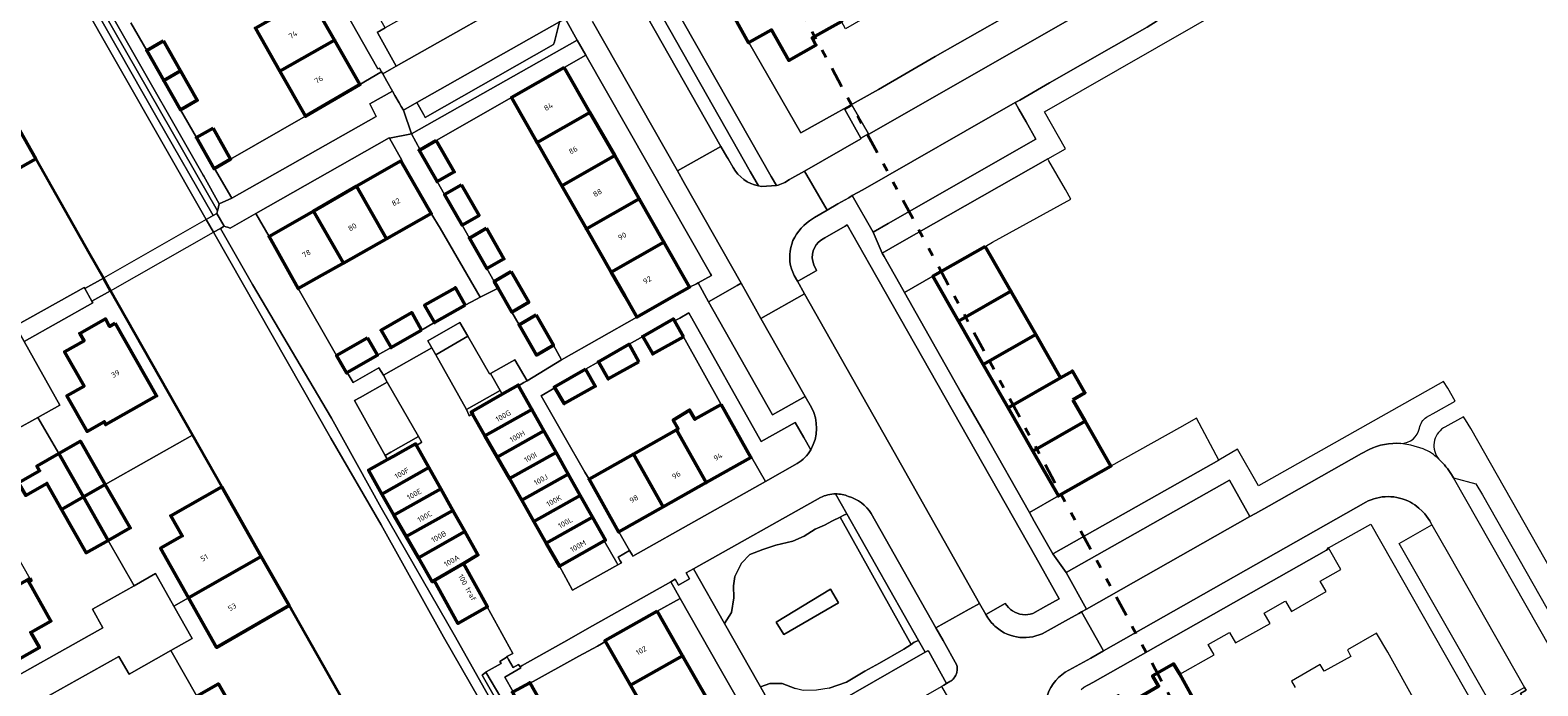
# Model space of a CAD drawing. Header units: metres. Extents: x 113441 to 115918, y 474822 to 477887.
# Tile 128 of 145: x 114702 to 114883, y 476786 to 476865. Entities that reach past the tile are written whole.
import ezdxf
from ezdxf.enums import TextEntityAlignment as Align

# ---------------------------------------------------------------- set-up
doc = ezdxf.new("R2010")
doc.units = ezdxf.units.M
doc.linetypes.add('AL-TEKENBLADGRENS', pattern=[11.5, 2.5, -1.5, 1, -1.5, 1, -1.5, 2.5])
for name, color, linetype, lineweight in [('B-WE-GK-BESCHOEIING-G', 252, 'GK-BESCHOEIING', 35), ('B-WE-GR-BEPLANTING_CULTUUR_BOSPLANTSOEN-GV', 252, 'Continuous', 18), ('B-WE-GR-BEPLANTING_CULTUUR_HEESTERS-GV', 252, 'Continuous', 18), ('B-WE-GR-GROENVOORZIENING-GV', 252, 'Continuous', 18), ('B-WE-KW-KUNSTWERK_DEK-GV', 252, 'Continuous', 18), ('B-WE-KW-KUNSTWERK_LANDHOOFD-GV', 252, 'Continuous', 18), ('B-WE-OG-BEBOUWING-GV', 7, 'Continuous', 50), ('B-WE-OG-BEBOUWING-T18', 7, 'Continuous', 50), ('B-WE-OG-TERREIN_ERF-GV', 252, 'Continuous', 18), ('B-WE-OG-WATER-GV', 252, 'Continuous', 18), ('B-WE-OG-WATER_SLOOT-GV', 252, 'Continuous', 18), ('B-WE-VH-VERHARDING_OPEN-GV', 252, 'Continuous', 18), ('X-XX-AL-TEKENBLADGRENS-G', 252, 'AL-TEKENBLADGRENS', 35)]:
    doc.layers.add(name, color=color, linetype=linetype, lineweight=lineweight)
doc.styles.add('NLCS-ISO-ANNOTATIEF-T18', font='NLCS-ISO.ttf', dxfattribs={"height": 1.8})
doc.linetypes.add('GK-BESCHOEIING', pattern='A,30,-5,[1,NLCS.SHX,S=1,R=0,X=0,Y=0],-5', length=40)

msp = doc.modelspace()

# ---------------------------------------------------------------- linework, layer by layer
at = {"layer": 'B-WE-GK-BESCHOEIING-G', "ltscale": 0.5, "flags": 128}
for points in [[(114708.981, 476838.107), (114702.527, 476849.504)], [(114710.636, 476835.185), (114708.981, 476838.107)], [(114711.494, 476833.67), (114710.636, 476835.185)], [(114724.827, 476810.126), (114721.311, 476816.335), (114711.494, 476833.67)], [(114742.086, 476779.666), (114732.896, 476795.898)]]:
    msp.add_lwpolyline(points, dxfattribs=at)
at = {"layer": 'B-WE-GR-BEPLANTING_CULTUUR_BOSPLANTSOEN-GV'}
msp.add_lwpolyline([(114771.981, 476759.668), (114756.061, 476787.573), (114756.493, 476787.922), (114756.538, 476787.948), (114758.32, 476788.95), (114758.159, 476789.215), (114759.051, 476789.744), (114759.019, 476789.801), (114759.715, 476790.167), (114756.65, 476795.752), (114753.141, 476793.773), (114750.275, 476798.898), (114750.052, 476798.771), (114748.397, 476801.646), (114746.937, 476804.18), (114745.463, 476806.74), (114744.012, 476809.28), (114742.418, 476812.153), (114744.699, 476813.424), (114744.422, 476813.916), (114740.725, 476820.49), (114741.412, 476820.873), (114744.653, 476822.679), (114744.197, 476823.529), (114743.66, 476824.418), (114740.578, 476822.655), (114739.871, 476823.85), (114739.782, 476823.799), (114738.591, 476825.881), (114733.992, 476833.928), (114730.503, 476840.161), (114728.891, 476842.917), (114725.838, 476841.185), (114725.517, 476841.283), (114725.315, 476841.345), (114725.122, 476841.404), (114724.661, 476841.142), (114728.526, 476834.401), (114737.991, 476818.392), (114743.919, 476807.643), (114752.849, 476792.134), (114755.571, 476787.296), (114759.249, 476780.758)], dxfattribs=at)
at = {"layer": 'B-WE-GR-BEPLANTING_CULTUUR_HEESTERS-GV'}
for points in [[(114724.35, 476843.349), (114724.517, 476844.092), (114722.659, 476847.412), (114722.588, 476847.538), (114702.87, 476882.109), (114702.828, 476882.183), (114702.237, 476881.74), (114724.325, 476843.238)], [(114799.765, 476806.914), (114799.316, 476806.69), (114798.943, 476806.503), (114807.468, 476791.252), (114807.847, 476791.505), (114808.358, 476791.709)], [(114809.154, 476790.302), (114808.358, 476791.709), (114807.847, 476791.505), (114807.468, 476791.252), (114806.592, 476790.668), (114803.664, 476788.995), (114801.931, 476788.039), (114799.72, 476786.725), (114797.629, 476786.008), (114796.135, 476785.769), (114794.522, 476785.709), (114793.566, 476785.948), (114792.012, 476786.545), (114790.518, 476786.545), (114789.405, 476786.166), (114792.35, 476780.877), (114792.427, 476780.738)], [(114772.435, 476759.941), (114770.384, 476763.558), (114758.286, 476784.896), (114756.493, 476787.922), (114756.061, 476787.573), (114771.981, 476759.668), (114773.569, 476756.884), (114774.008, 476757.167)]]:
    msp.add_lwpolyline(points, close=True, dxfattribs=at)
msp.add_lwpolyline([(114798.417, 476809.297, 0.1146027), (114796.593, 476808.863)], format="xyb", dxfattribs=at)
for points in [[(114797.091, 476805.547), (114798.047, 476806.085), (114798.943, 476806.503), (114799.316, 476806.69), (114799.765, 476806.914), (114798.417, 476809.297)], [(114796.593, 476808.863), (114781.368, 476800.294), (114785.082, 476793.767), (114785.917, 476795.09), (114786.216, 476796.823), (114786.156, 476798.257), (114786.335, 476799.392), (114787.112, 476801.006), (114788.128, 476802.022), (114789.682, 476802.619), (114791.235, 476803.157), (114793.267, 476803.635), (114794.641, 476804.232), (114795.956, 476805.069), (114797.091, 476805.547)]]:
    msp.add_lwpolyline(points, dxfattribs=at)
at = {"layer": 'B-WE-GR-GROENVOORZIENING-GV'}
for points in [[(114707.702, 476870.895), (114717.041, 476854.442), (114723.782, 476842.68), (114724.234, 476842.938), (114724.251, 476842.908), (114724.325, 476843.238), (114702.237, 476881.74)], [(114789.161, 476846.23), (114788.182, 476847.96), (114776.341, 476868.874), (114774.943, 476868.086)], [(114823.729, 476869.376), (114810.354, 476861.747), (114803.56, 476857.819), (114794.241, 476852.593), (114788.028, 476863.439), (114787.983, 476863.414), (114785.317, 476868.139)], [(114774.943, 476868.086), (114784.65, 476850.969), (114785.373, 476849.735), (114785.531, 476849.465), (114786.141, 476848.425)], [(114778.992, 476867.967), (114790.706, 476847.363), (114791.329, 476846.266)], [(114801.454, 476851.893), (114801.417, 476851.959), (114799.504, 476855.383), (114800.391, 476855.891), (114802.362, 476852.492), (114802.401, 476852.426), (114827.926, 476867.049)], [(114792.875, 476846.995), (114793.16, 476847.157), (114794.685, 476848.02), (114801.454, 476851.893)], [(114802.517, 476836.774), (114799.807, 476841.556), (114799.552, 476841.41), (114797.13, 476840.019), (114796.712, 476839.779)], [(114795.791, 476836.785), (114796.125, 476836.089), (114796.07, 476836.058), (114794.243, 476835.018), (114793.957, 476834.855), (114793.846, 476834.792), (114794.697, 476833.279), (114805.434, 476814.286), (114815.678, 476796.166), (114816.42, 476794.85), (114818.753, 476796.169)], [(114822.057, 476794.944), (114823.632, 476795.822), (114825.221, 476796.708), (114822.396, 476801.694), (114802.517, 476836.774)], [(114795.434, 476814.601), (114794.595, 476816.057), (114793.551, 476817.871), (114789.471, 476815.594), (114780.825, 476831.031), (114779.725, 476830.392), (114779.115, 476830.037), (114780.174, 476828.146), (114784.68, 476820.025), (114788.259, 476813.676), (114788.326, 476813.714), (114790.004, 476810.781), (114793.814, 476812.93)], [(114797.629, 476786.008), (114799.72, 476786.725), (114801.931, 476788.039), (114803.664, 476788.995), (114806.592, 476790.668), (114807.468, 476791.252), (114798.943, 476806.503), (114798.047, 476806.085), (114797.091, 476805.547), (114795.956, 476805.069), (114794.641, 476804.232), (114793.267, 476803.635), (114791.235, 476803.157), (114789.682, 476802.619), (114788.128, 476802.022), (114787.112, 476801.006), (114786.335, 476799.392), (114786.156, 476798.257), (114786.216, 476796.823), (114785.917, 476795.09), (114785.082, 476793.767), (114789.25, 476786.443), (114789.405, 476786.166), (114790.518, 476786.545), (114792.012, 476786.545), (114793.566, 476785.948)]]:
    msp.add_lwpolyline(points, dxfattribs=at)
for points in [[(114765.892, 476860.453), (114768.483, 476861.909), (114767.445, 476863.731), (114747.556, 476852.476), (114748.605, 476850.582), (114750.535, 476851.686), (114759.56, 476856.842)], [(114743.975, 476859.936), (114743.907, 476859.896), (114741.397, 476858.399), (114734.874, 476854.585), (114725.887, 476849.448), (114723.96, 476848.32), (114726.022, 476844.749), (114743.322, 476854.576), (114742.575, 476856.072), (114745.3, 476857.587), (114744.619, 476858.795), (114744.124, 476859.673)], [(114826.609, 476844.641), (114825.953, 476845.79), (114823.984, 476849.237), (114823.838, 476849.492), (114806.074, 476839.359), (114804.004, 476838.179), (114804.233, 476837.773), (114806.114, 476834.44), (114806.671, 476833.454), (114810.072, 476835.397), (114816.356, 476838.987), (114817.232, 476839.47)], [(114754.315, 476828.198), (114753.348, 476829.869), (114749.521, 476827.655), (114750.008, 476826.811), (114750.487, 476825.984)], [(114759.969, 476825.391), (114759.596, 476825.181), (114757.032, 476823.741), (114758.202, 476821.689), (114758.449, 476821.256), (114760.361, 476822.349), (114760.401, 476822.278), (114761.038, 476822.639), (114761.421, 476822.856)], [(114841.662, 476818.363), (114839.643, 476817.224), (114831.411, 476812.639), (114825.127, 476809.048), (114821.653, 476807.063), (114822.233, 476806.04), (114824.134, 476802.685), (114824.467, 476802.097), (114824.546, 476802.141), (114844.337, 476813.349)], [(114770.841, 476791.598), (114770.784, 476791.698), (114777.004, 476795.249), (114779.781, 476796.763), (114778.65, 476798.762), (114768.648, 476793.12), (114766.469, 476791.891), (114760.823, 476788.707), (114760.588, 476788.574), (114760.666, 476788.432), (114758.742, 476787.318), (114759.755, 476785.555), (114761.744, 476786.643), (114761.78, 476786.58), (114767.642, 476789.826), (114769.85, 476791.049)], [(114797.818, 476797.877), (114798.763, 476796.239), (114792.188, 476792.448), (114791.3, 476793.906)]]:
    msp.add_lwpolyline(points, close=True, dxfattribs=at)
for points in [[(114786.141, 476848.425, 0.2134304), (114789.161, 476846.23)], [(114791.329, 476846.266, 0.0952547), (114792.875, 476846.995)], [(114796.712, 476839.779, 0.3477016), (114795.791, 476836.785)], [(114793.814, 476812.93, 0.1329798), (114795.434, 476814.601)], [(114818.753, 476796.169, 0.2287826), (114820.818, 476794.827)], [(114820.818, 476794.827, 0.1105778), (114822.057, 476794.944)]]:
    msp.add_lwpolyline(points, format="xyb", dxfattribs=at)
at = {"layer": 'B-WE-KW-KUNSTWERK_DEK-GV'}
msp.add_lwpolyline([(114723.828, 476840.67), (114724.661, 476841.142), (114725.122, 476841.404), (114724.251, 476842.908), (114724.234, 476842.938), (114723.782, 476842.68), (114722.952, 476842.207), (114710.636, 476835.185), (114708.406, 476833.914), (114709.268, 476832.407), (114711.494, 476833.67)], close=True, dxfattribs=at)
at = {"layer": 'B-WE-KW-KUNSTWERK_LANDHOOFD-GV'}
for points in [[(114724.251, 476842.908), (114724.234, 476842.938), (114723.782, 476842.68), (114722.952, 476842.207), (114723.828, 476840.67), (114724.661, 476841.142), (114725.122, 476841.404)], [(114710.636, 476835.185), (114708.406, 476833.914), (114709.268, 476832.407), (114711.494, 476833.67)]]:
    msp.add_lwpolyline(points, close=True, dxfattribs=at)
at = {"layer": 'B-WE-OG-BEBOUWING-GV'}
for points in [[(114794.773, 476873.542), (114792.344, 476872.156), (114793.051, 476870.935), (114788.935, 476868.546), (114788.23, 476869.77), (114785.317, 476868.139), (114787.983, 476863.414), (114788.028, 476863.439), (114790.736, 476864.939), (114792.805, 476861.282), (114796.061, 476863.132), (114795.615, 476864.012), (114799.127, 476865.963)], [(114735.392, 476868.896), (114728.857, 476865.157), (114731.803, 476859.981), (114738.349, 476863.726)], [(114717.858, 476863.618), (114715.833, 476862.465), (114717.877, 476858.875), (114719.892, 476860.028)], [(114738.349, 476863.726), (114731.803, 476859.981), (114734.874, 476854.585), (114741.397, 476858.399)], [(114719.892, 476860.028), (114717.877, 476858.875), (114719.874, 476855.367), (114721.884, 476856.512)], [(114765.892, 476860.453), (114759.56, 476856.842), (114761.369, 476853.668), (114762.517, 476851.655), (114762.636, 476851.447), (114768.968, 476855.058)], [(114697.789, 476857.846), (114689.071, 476852.895), (114692.444, 476846.956), (114695.053, 476848.438), (114696.411, 476846.047), (114702.527, 476849.504)], [(114771.93, 476849.864), (114768.968, 476855.058), (114762.636, 476851.447), (114765.599, 476846.253)], [(114723.781, 476853.165), (114721.778, 476852.024), (114723.905, 476848.288), (114723.96, 476848.32), (114725.887, 476849.448)], [(114750.535, 476851.686), (114748.605, 476850.582), (114748.488, 476850.515), (114750.644, 476846.747), (114752.689, 476847.921)], [(114746.283, 476849.26), (114740.96, 476846.191), (114744.587, 476839.901), (114749.941, 476842.919)], [(114771.93, 476849.864), (114765.599, 476846.253), (114768.543, 476841.088), (114774.875, 476844.699)], [(114740.96, 476846.191), (114735.81, 476843.221), (114739.408, 476836.981), (114744.587, 476839.901)], [(114753.573, 476846.376), (114751.528, 476845.203), (114753.628, 476841.531), (114755.674, 476842.705)], [(114774.875, 476844.699), (114768.543, 476841.088), (114771.505, 476835.893), (114777.837, 476839.504)], [(114735.81, 476843.221), (114730.503, 476840.161), (114733.992, 476833.928), (114736.821, 476835.523), (114739.263, 476836.9), (114739.408, 476836.981)], [(114756.557, 476841.162), (114754.511, 476839.988), (114756.613, 476836.315), (114758.658, 476837.489)], [(114777.837, 476839.504), (114771.505, 476835.893), (114773.129, 476833.044), (114774.452, 476830.722), (114774.58, 476830.498), (114778.418, 476832.686), (114780.913, 476834.109)], [(114816.356, 476838.987), (114810.072, 476835.397), (114813.143, 476830.023), (114819.427, 476833.613)], [(114759.534, 476835.958), (114757.489, 476834.784), (114757.943, 476833.991), (114759.59, 476831.112), (114761.635, 476832.286)], [(114754.021, 476831.948), (114752.83, 476834.03), (114749.14, 476831.918), (114750.332, 476829.837)], [(114819.427, 476833.613), (114813.143, 476830.023), (114816.114, 476824.823), (114822.398, 476828.413)], [(114748.786, 476828.952), (114747.595, 476831.034), (114743.923, 476828.933), (114745.115, 476826.851)], [(114712.066, 476829.777), (114711.387, 476829.394), (114710.889, 476830.277), (114707.81, 476828.547), (114708.312, 476827.658), (114705.991, 476826.348), (114708.312, 476822.236), (114706.259, 476821.078), (114708.684, 476816.792), (114710.732, 476817.948), (114710.921, 476817.613), (114717.012, 476821.053)], [(114762.504, 476830.767), (114760.459, 476829.593), (114762.541, 476825.954), (114764.588, 476827.125)], [(114780.174, 476828.146), (114779.115, 476830.037), (114778.972, 476830.291), (114775.29, 476828.184), (114776.494, 476826.081)], [(114742.291, 476827.999), (114738.591, 476825.881), (114739.782, 476823.799), (114739.871, 476823.85), (114743.483, 476825.917)], [(114822.398, 476828.413), (114816.114, 476824.823), (114819.085, 476819.622), (114825.36, 476823.23)], [(114774.841, 476825.153), (114773.645, 476827.243), (114769.979, 476825.145), (114771.158, 476823.086)], [(114768.423, 476824.254), (114764.686, 476822.116), (114764.744, 476822.018), (114765.875, 476820.122), (114769.594, 476822.209)], [(114826.864, 476820.598), (114828.301, 476821.425), (114826.803, 476824.034), (114825.36, 476823.23), (114819.085, 476819.622), (114822.057, 476814.422), (114828.341, 476818.013)], [(114761.999, 476819.432), (114760.401, 476822.278), (114760.361, 476822.349), (114758.449, 476821.256), (114754.748, 476819.139), (114754.903, 476818.867), (114756.38, 476816.274)], [(114763.454, 476816.843), (114761.999, 476819.432), (114756.38, 476816.274), (114757.851, 476813.693)], [(114784.68, 476820.025), (114781.552, 476818.252), (114780.915, 476819.347), (114778.952, 476818.158), (114779.534, 476817.108), (114779.342, 476816.999), (114782.914, 476810.663), (114788.259, 476813.676)], [(114764.898, 476814.271), (114763.454, 476816.843), (114757.851, 476813.693), (114759.311, 476811.13)], [(114779.342, 476816.999), (114774.178, 476814.071), (114777.743, 476807.747), (114782.914, 476810.663)], [(114828.341, 476818.013), (114822.057, 476814.422), (114825.127, 476809.048), (114831.411, 476812.639)], [(114705.276, 476814.13), (114708.242, 476808.927), (114710.863, 476810.419), (114707.876, 476815.622)], [(114749.654, 476812.451), (114748.173, 476815.087), (114748.057, 476815.294), (114745.358, 476813.791), (114744.699, 476813.424), (114742.418, 476812.153), (114744.012, 476809.28)], [(114705.276, 476814.13), (114702.675, 476812.637), (114702.995, 476812.071), (114700.459, 476810.635), (114701.321, 476809.112), (114703.858, 476810.549), (114705.622, 476807.435), (114708.242, 476808.927)], [(114766.353, 476811.682), (114764.898, 476814.271), (114759.311, 476811.13), (114760.781, 476808.55)], [(114774.178, 476814.071), (114768.85, 476811.05), (114772.397, 476804.733), (114772.434, 476804.754), (114777.743, 476807.747)], [(114751.087, 476809.902), (114749.654, 476812.451), (114744.012, 476809.28), (114745.463, 476806.74)], [(114767.806, 476809.095), (114766.353, 476811.682), (114760.781, 476808.55), (114762.249, 476805.972)], [(114710.863, 476810.419), (114708.242, 476808.927), (114711.209, 476803.724), (114713.849, 476805.215)], [(114724.827, 476810.126), (114718.702, 476806.668), (114720.091, 476804.253), (114717.49, 476802.785), (114720.848, 476796.836), (114729.561, 476801.778)], [(114752.534, 476807.326), (114751.087, 476809.902), (114745.463, 476806.74), (114746.937, 476804.18)], [(114708.242, 476808.927), (114705.622, 476807.435), (114708.569, 476802.232), (114711.209, 476803.724)], [(114769.253, 476806.519), (114767.806, 476809.095), (114762.249, 476805.972), (114763.712, 476803.404)], [(114753.967, 476804.777), (114752.534, 476807.326), (114746.937, 476804.18), (114748.397, 476801.646)], [(114770.679, 476803.649), (114770.82, 476803.729), (114769.253, 476806.519), (114763.712, 476803.404), (114765.302, 476800.614)], [(114753.967, 476804.777), (114748.397, 476801.646), (114750.052, 476798.771), (114750.275, 476798.898), (114753.802, 476800.948), (114755.536, 476801.986)], [(114729.561, 476801.778), (114720.848, 476796.836), (114724.205, 476790.887), (114732.896, 476795.898)], [(114753.802, 476800.948), (114750.275, 476798.898), (114753.141, 476793.773), (114756.65, 476795.752), (114756.678, 476795.768)], [(114701.819, 476799.162), (114693.19, 476794.313), (114697.023, 476787.5), (114700.29, 476789.348), (114702.961, 476790.859), (114701.933, 476792.68), (114704.341, 476794.049), (114701.687, 476798.751), (114701.963, 476798.908)], [(114777.004, 476795.249), (114770.784, 476791.698), (114770.841, 476791.598), (114773.84, 476786.344), (114780.06, 476789.894)], [(114780.06, 476789.894), (114773.84, 476786.344), (114776.797, 476781.163), (114783.017, 476784.713)], [(114839.667, 476787.668), (114838.937, 476788.904), (114836.416, 476787.465), (114837.123, 476786.244), (114833.007, 476783.855), (114832.302, 476785.079), (114829.389, 476783.448), (114830.501, 476781.477), (114832.055, 476778.723), (114834.808, 476780.248), (114836.877, 476776.591), (114840.133, 476778.441), (114839.687, 476779.321), (114843.199, 476781.272)], [(114721.825, 476785.029), (114724.788, 476779.825), (114727.388, 476781.308), (114724.426, 476786.51)], [(114761.78, 476786.58), (114761.744, 476786.643), (114759.755, 476785.555), (114759.662, 476785.504), (114761.808, 476781.739), (114763.865, 476782.919)]]:
    msp.add_lwpolyline(points, close=True, dxfattribs=at)
at = {"layer": 'B-WE-OG-TERREIN_ERF-GV'}
for points in [[(114735.392, 476868.896), (114738.349, 476863.726), (114741.397, 476858.399), (114743.907, 476859.896), (114743.975, 476859.936), (114743.729, 476860.372), (114743.543, 476860.275), (114741.707, 476863.519), (114724.832, 476893.332)], [(114713.928, 476865.81), (114715.833, 476862.465), (114717.858, 476863.618), (114719.892, 476860.028), (114721.884, 476856.512), (114719.874, 476855.367), (114721.778, 476852.024), (114723.781, 476853.165), (114725.887, 476849.448), (114734.874, 476854.585), (114731.803, 476859.981), (114728.857, 476865.157)], [(114837.123, 476786.244), (114836.416, 476787.465), (114838.937, 476788.904), (114839.667, 476787.668), (114843.775, 476790.011), (114843.083, 476791.234), (114845.629, 476792.686), (114846.334, 476791.438), (114850.519, 476793.753), (114849.794, 476795.012), (114852.239, 476796.374), (114852.34, 476796.43), (114853.069, 476795.195), (114857.206, 476797.572), (114856.501, 476798.821), (114858.962, 476800.237), (114857.489, 476802.843), (114857.362, 476802.772), (114857.427, 476802.658), (114857.266, 476802.567), (114829.246, 476786.696), (114828.122, 476786.059)], [(114868.031, 476784.107), (114864.604, 476790.332), (114863.271, 476792.612), (114859.786, 476790.583), (114860.189, 476789.794), (114856.997, 476788.019), (114856.494, 476788.837), (114853.045, 476786.855), (114853.504, 476786.062)]]:
    msp.add_lwpolyline(points, dxfattribs=at)
for points in [[(114823.729, 476869.376), (114819.199, 476877.303), (114815.714, 476875.274), (114816.117, 476874.485), (114812.925, 476872.71), (114812.422, 476873.528), (114808.973, 476871.546), (114809.432, 476870.753), (114806.239, 476868.947), (114805.752, 476869.725), (114802.284, 476867.718), (114802.734, 476866.889), (114799.617, 476865.09), (114799.127, 476865.963), (114795.615, 476864.012), (114796.061, 476863.132), (114792.805, 476861.282), (114790.736, 476864.939), (114788.028, 476863.439), (114794.241, 476852.593), (114803.56, 476857.819), (114810.354, 476861.747)], [(114768.483, 476861.909), (114765.892, 476860.453), (114768.968, 476855.058), (114771.93, 476849.864), (114774.875, 476844.699), (114777.837, 476839.504), (114780.913, 476834.109), (114781.724, 476834.499), (114781.943, 476834.619), (114783.525, 476835.496), (114783.422, 476835.678)], [(114773.129, 476833.044), (114771.505, 476835.893), (114768.543, 476841.088), (114765.599, 476846.253), (114762.636, 476851.447), (114762.517, 476851.655), (114761.369, 476853.668), (114759.56, 476856.842), (114750.535, 476851.686), (114752.689, 476847.921), (114750.644, 476846.747), (114751.528, 476845.203), (114753.573, 476846.376), (114755.674, 476842.705), (114753.628, 476841.531), (114754.511, 476839.988), (114756.557, 476841.162), (114758.658, 476837.489), (114756.613, 476836.315), (114757.489, 476834.784), (114759.534, 476835.958), (114761.635, 476832.286), (114759.59, 476831.112), (114760.459, 476829.593), (114762.504, 476830.767), (114764.588, 476827.125), (114765.566, 476825.369), (114774.58, 476830.498), (114774.452, 476830.722)], [(114702.527, 476849.504), (114696.411, 476846.047), (114695.053, 476848.438), (114692.444, 476846.956), (114689.071, 476852.895), (114687.352, 476851.919), (114688.243, 476850.137), (114689.119, 476848.385), (114689.334, 476847.955), (114688.742, 476847.617), (114686.891, 476846.562), (114690.054, 476840.975), (114692.667, 476842.454), (114695.585, 476837.305), (114698.503, 476832.156), (114699.061, 476831.293), (114700.089, 476829.456), (114708.324, 476834.057), (114708.406, 476833.914), (114710.636, 476835.185), (114708.981, 476838.107)], [(114740.96, 476846.191), (114746.283, 476849.26), (114746.429, 476849.344), (114744.917, 476851.959), (114744.893, 476852), (114728.891, 476842.917), (114730.503, 476840.161), (114735.81, 476843.221)], [(114751.012, 476841.165), (114749.941, 476842.919), (114744.587, 476839.901), (114739.408, 476836.981), (114739.263, 476836.9), (114736.821, 476835.523), (114733.992, 476833.928), (114738.591, 476825.881), (114742.291, 476827.999), (114743.483, 476825.917), (114745.115, 476826.851), (114743.923, 476828.933), (114747.595, 476831.034), (114748.786, 476828.952), (114750.332, 476829.837), (114749.14, 476831.918), (114752.83, 476834.03), (114754.021, 476831.948), (114755.362, 476832.649), (114755.792, 476832.874)], [(114810.072, 476835.397), (114806.671, 476833.454), (114813.452, 476821.438), (114816.264, 476816.575), (114821.653, 476807.063), (114825.127, 476809.048), (114822.057, 476814.422), (114819.085, 476819.622), (114816.114, 476824.823), (114813.143, 476830.023)], [(114721.311, 476816.335), (114711.494, 476833.67), (114709.268, 476832.407), (114709.368, 476832.232), (114701.125, 476827.557), (114705.412, 476819.948), (114702.796, 476818.48), (114705.276, 476814.13), (114707.876, 476815.622), (114710.863, 476810.419)], [(114710.921, 476817.613), (114710.732, 476817.948), (114708.684, 476816.792), (114706.259, 476821.078), (114708.312, 476822.236), (114705.991, 476826.348), (114708.312, 476827.658), (114707.81, 476828.547), (114710.889, 476830.277), (114711.387, 476829.394), (114712.066, 476829.777), (114717.012, 476821.053)], [(114784.68, 476820.025), (114780.174, 476828.146), (114776.494, 476826.081), (114775.29, 476828.184), (114773.645, 476827.243), (114774.841, 476825.153), (114771.158, 476823.086), (114769.979, 476825.145), (114768.423, 476824.254), (114769.594, 476822.209), (114765.875, 476820.122), (114764.744, 476822.018), (114763.112, 476821.06), (114765.818, 476816.293), (114768.337, 476811.885), (114768.85, 476811.05), (114774.178, 476814.071), (114779.342, 476816.999), (114779.534, 476817.108), (114778.952, 476818.158), (114780.915, 476819.347), (114781.552, 476818.252)], [(114711.209, 476803.724), (114708.569, 476802.232), (114705.622, 476807.435), (114703.858, 476810.549), (114701.321, 476809.112), (114700.459, 476810.635), (114702.995, 476812.071), (114702.675, 476812.637), (114705.276, 476814.13), (114702.796, 476818.48), (114700.193, 476817.019), (114697.598, 476815.563), (114696.36, 476817.758), (114682.666, 476809.897), (114696.061, 476786.267), (114696.564, 476785.379), (114710.558, 476793.249), (114709.328, 476795.462), (114714.309, 476798.287)], [(114721.311, 476816.335), (114710.863, 476810.419), (114713.849, 476805.215), (114711.209, 476803.724), (114714.309, 476798.287), (114716.886, 476799.748), (114719.093, 476795.835), (114720.848, 476796.836), (114717.49, 476802.785), (114720.091, 476804.253), (114718.702, 476806.668), (114724.827, 476810.126)], [(114693.19, 476794.313), (114693.108, 476794.459), (114693.368, 476794.605), (114690.754, 476799.138), (114688.056, 476803.816), (114685.283, 476808.624), (114687.821, 476810.05), (114691.782, 476812.276), (114693.753, 476813.384), (114696.491, 476808.556), (114699.155, 476803.859), (114701.819, 476799.162), (114701.963, 476798.908), (114701.687, 476798.751), (114704.341, 476794.049), (114701.933, 476792.68), (114702.961, 476790.859), (114700.29, 476789.348), (114697.023, 476787.5)], [(114790.004, 476810.781), (114788.326, 476813.714), (114788.259, 476813.676), (114782.914, 476810.663), (114777.743, 476807.747), (114772.434, 476804.754), (114773.724, 476802.491), (114774.011, 476801.986), (114774.11, 476801.812)], [(114732.896, 476795.898), (114724.205, 476790.887), (114720.848, 476796.836), (114719.093, 476795.835), (114721.28, 476791.956), (114718.712, 476790.497), (114721.825, 476785.029), (114724.426, 476786.51), (114727.388, 476781.308), (114730.35, 476776.105), (114727.751, 476774.621), (114730.244, 476770.243), (114732.904, 476771.779), (114733.099, 476771.416), (114735.04, 476767.81), (114736.73, 476768.768), (114733.357, 476774.719), (114742.086, 476779.666)], [(114789.669, 476779.379), (114784.563, 476788.309), (114779.781, 476796.763), (114777.004, 476795.249), (114780.06, 476789.894), (114783.017, 476784.713), (114785.974, 476779.531), (114789.03, 476774.177), (114791.755, 476775.732)], [(114779.754, 476775.982), (114776.797, 476781.163), (114773.84, 476786.344), (114770.841, 476791.598), (114769.85, 476791.049), (114767.642, 476789.826), (114761.78, 476786.58), (114763.865, 476782.919), (114761.808, 476781.739), (114763.713, 476778.397), (114765.768, 476779.577), (114767.792, 476776.023), (114769.813, 476772.474), (114767.761, 476771.297), (114769.668, 476767.952), (114771.718, 476769.128), (114773.783, 476765.502), (114781.691, 476770.083), (114782.81, 476770.627)], [(114727.751, 476774.621), (114725.152, 476773.137), (114722.188, 476778.343), (114719.224, 476783.548), (114721.825, 476785.029), (114718.712, 476790.497), (114713.721, 476787.661), (114712.476, 476789.803), (114698.514, 476781.958), (114712.54, 476757.351), (114726.297, 476765.095), (114725.108, 476767.276), (114730.244, 476770.243)]]:
    msp.add_lwpolyline(points, close=True, dxfattribs=at)
at = {"layer": 'B-WE-OG-WATER-GV'}
for points in [[(114818.431, 476674.374), (114804.504, 476698.996), (114799.162, 476708.265), (114797.544, 476711.237), (114796.311, 476713.225), (114792.126, 476720.751), (114786.444, 476730.541), (114783.429, 476735.953), (114779.842, 476742.507), (114771.372, 476757.194), (114763.11, 476771.781), (114751.392, 476792.157), (114743.916, 476805.584), (114737.888, 476816.001), (114723.828, 476840.67), (114722.952, 476842.207), (114707.323, 476869.631)], [(114697.789, 476857.846), (114702.527, 476849.504), (114708.981, 476838.107), (114710.636, 476835.185), (114711.494, 476833.67), (114721.311, 476816.335), (114724.827, 476810.126), (114729.561, 476801.778), (114732.896, 476795.898), (114742.086, 476779.666), (114745.459, 476773.716), (114748.831, 476767.765), (114756.685, 476754.048), (114761.401, 476745.627), (114764.725, 476739.692), (114773.9, 476723.522), (114777.267, 476717.62), (114780.634, 476711.718), (114796.065, 476684.526), (114798.301, 476680.595)]]:
    msp.add_lwpolyline(points, dxfattribs=at)
at = {"layer": 'B-WE-OG-WATER_SLOOT-GV'}
for points in [[(114701.659, 476881.407), (114700.434, 476883.537), (114699.678, 476883.136), (114700.903, 476880.972), (114707.323, 476869.631), (114722.952, 476842.207), (114723.782, 476842.68), (114717.041, 476854.442), (114707.702, 476870.895)], [(114724.661, 476841.142), (114723.828, 476840.67), (114737.888, 476816.001), (114743.916, 476805.584), (114751.392, 476792.157), (114763.11, 476771.781), (114771.372, 476757.194), (114779.842, 476742.507), (114783.429, 476735.953), (114786.444, 476730.541), (114787.391, 476731.449), (114773.048, 476756.582), (114771.86, 476758.664), (114771.46, 476759.354), (114763.251, 476773.533), (114759.249, 476780.758), (114755.571, 476787.296), (114752.849, 476792.134), (114743.919, 476807.643), (114737.991, 476818.392), (114728.526, 476834.401)]]:
    msp.add_lwpolyline(points, close=True, dxfattribs=at)
at = {"layer": 'B-WE-VH-VERHARDING_OPEN-GV'}
for points in [[(114765.209, 476892.288), (114763.263, 476894.172), (114753.261, 476911.862), (114750.774, 476910.752), (114754.172, 476904.689), (114754.801, 476903.571), (114755.025, 476903.174), (114760.204, 476894.049), (114760.749, 476893.144), (114762.748, 476892.813), (114774.004, 476872.96), (114772.622, 476872.178), (114774.943, 476868.086), (114776.341, 476868.874), (114788.182, 476847.96), (114789.161, 476846.23), (114789.526, 476846.168), (114791.329, 476846.266), (114790.706, 476847.363), (114778.992, 476867.967), (114778.961, 476868.021), (114777.713, 476870.247), (114765.258, 476892.202)], [(114740.74, 476871.7), (114731.63, 476887.768), (114727.588, 476894.896), (114726.665, 476894.372), (114727.04, 476893.69), (114725.735, 476892.961), (114725.349, 476893.626), (114724.832, 476893.332), (114741.707, 476863.519), (114743.543, 476860.275), (114743.729, 476860.372), (114743.975, 476859.936), (114744.124, 476859.673), (114745.178, 476860.268), (114745.735, 476860.616), (114743.522, 476864.56), (114743.469, 476864.653), (114744.428, 476865.195)], [(114761.317, 476874.733), (114761.198, 476874.666), (114761.075, 476874.597), (114760.224, 476874.116), (114752.5, 476869.754), (114744.428, 476865.195), (114743.469, 476864.653), (114743.522, 476864.56), (114745.735, 476860.616), (114763.452, 476870.617), (114763.578, 476870.689)], [(114763.578, 476870.689), (114763.452, 476870.617), (114745.735, 476860.616), (114745.178, 476860.268), (114744.124, 476859.673), (114744.619, 476858.795), (114745.3, 476857.587), (114745.575, 476857.1), (114746.084, 476856.191), (114746.334, 476855.746), (114746.605, 476855.317), (114748.196, 476856.233), (114765.296, 476865.896), (114765.982, 476866.305)], [(114765.982, 476866.305), (114765.296, 476865.896), (114764.696, 476863.536), (114764.605, 476863.178), (114749.221, 476854.447), (114749.052, 476854.742), (114748.196, 476856.233), (114746.605, 476855.317), (114747.556, 476852.476), (114767.445, 476863.731)], [(114764.696, 476863.536), (114765.296, 476865.896), (114748.196, 476856.233), (114749.052, 476854.742), (114749.221, 476854.447), (114764.605, 476863.178)], [(114744.917, 476851.959), (114747.556, 476852.476), (114746.605, 476855.317), (114746.334, 476855.746), (114746.084, 476856.191), (114745.575, 476857.1), (114745.3, 476857.587), (114742.575, 476856.072), (114743.322, 476854.576), (114726.022, 476844.749), (114724.517, 476844.092), (114724.35, 476843.349), (114724.325, 476843.238), (114724.251, 476842.908), (114725.122, 476841.404), (114725.315, 476841.345), (114725.517, 476841.283), (114725.838, 476841.185), (114728.891, 476842.917), (114744.893, 476852)], [(114821.253, 476853.919), (114820.385, 476855.458), (114819.954, 476856.222), (114801.657, 476845.782), (114800.408, 476845.069), (114802.898, 476840.675), (114804.717, 476841.713), (114822.431, 476851.83)], [(114800.391, 476855.891), (114799.504, 476855.383), (114801.417, 476851.959), (114802.362, 476852.492)], [(114748.605, 476850.582), (114747.556, 476852.476), (114744.917, 476851.959), (114746.429, 476849.344), (114746.283, 476849.26), (114749.941, 476842.919), (114751.012, 476841.165), (114755.792, 476832.874), (114757.943, 476833.991), (114757.489, 476834.784), (114756.613, 476836.315), (114754.511, 476839.988), (114753.628, 476841.531), (114751.528, 476845.203), (114750.644, 476846.747), (114748.488, 476850.515)], [(114723.828, 476840.67), (114724.661, 476841.142), (114725.122, 476841.404), (114724.251, 476842.908), (114724.234, 476842.938), (114723.782, 476842.68), (114722.952, 476842.207), (114710.636, 476835.185), (114708.406, 476833.914), (114709.268, 476832.407), (114711.494, 476833.67)], [(114789.465, 476830.334), (114788.617, 476831.837), (114787.081, 476834.556), (114786.628, 476834.298), (114783.168, 476832.328), (114790.833, 476818.773), (114794.752, 476820.974)], [(114709.268, 476832.407), (114708.406, 476833.914), (114708.324, 476834.057), (114700.089, 476829.456), (114701.125, 476827.557), (114709.368, 476832.232)], [(114760.459, 476829.593), (114759.59, 476831.112), (114757.943, 476833.991), (114755.792, 476832.874), (114755.362, 476832.649), (114754.021, 476831.948), (114750.332, 476829.837), (114748.786, 476828.952), (114745.115, 476826.851), (114743.483, 476825.917), (114739.871, 476823.85), (114740.578, 476822.655), (114743.66, 476824.418), (114744.197, 476823.529), (114750.008, 476826.811), (114749.521, 476827.655), (114753.348, 476829.869), (114754.315, 476828.198), (114756.915, 476823.714), (114757.032, 476823.741), (114759.596, 476825.181), (114759.969, 476825.391), (114761.421, 476822.856), (114765.566, 476825.369), (114764.588, 476827.125), (114762.541, 476825.954)], [(114701.125, 476827.557), (114700.089, 476829.456), (114699.061, 476831.293), (114698.503, 476832.156), (114695.889, 476830.672), (114693.275, 476829.187), (114693.818, 476828.359), (114695.817, 476824.845), (114693.212, 476823.341), (114694.433, 476821.208), (114680.651, 476813.452), (114682.666, 476809.897), (114696.36, 476817.758), (114697.598, 476815.563), (114700.193, 476817.019), (114702.796, 476818.48), (114705.412, 476819.948)], [(114754.315, 476828.198), (114750.487, 476825.984), (114754.153, 476819.434), (114758.202, 476821.689), (114757.032, 476823.741), (114756.915, 476823.714)], [(114744.653, 476822.679), (114741.412, 476820.873), (114740.725, 476820.49), (114744.422, 476813.916), (114745.081, 476814.289), (114748.393, 476816.167)], [(114758.449, 476821.256), (114758.202, 476821.689), (114754.153, 476819.434), (114754.431, 476818.78), (114754.485, 476818.651), (114754.903, 476818.867), (114754.748, 476819.139)], [(114748.751, 476815.56), (114748.393, 476816.167), (114745.081, 476814.289), (114744.422, 476813.916), (114744.699, 476813.424), (114745.358, 476813.791), (114748.057, 476815.294), (114748.173, 476815.087), (114748.795, 476815.486)], [(114848.07, 476806.582), (114845.625, 476810.936), (114826.053, 476799.878), (114828.493, 476795.478)], [(114772.182, 476801.035), (114770.679, 476803.649), (114765.302, 476800.614), (114766.875, 476797.76), (114772.319, 476800.797)], [(114793.504, 476776.122), (114793.914, 476776.383), (114791.674, 476780.325), (114792.427, 476780.738), (114792.35, 476780.877), (114789.405, 476786.166), (114789.25, 476786.443), (114785.082, 476793.767), (114781.368, 476800.294), (114780.493, 476799.812), (114780.889, 476799.115), (114779.567, 476798.361), (114779.191, 476799.072), (114778.65, 476798.762), (114779.781, 476796.763), (114784.563, 476788.309), (114789.669, 476779.379), (114791.755, 476775.732), (114791.996, 476775.31), (114792.057, 476775.329), (114792.212, 476775.399)], [(114696.564, 476785.379), (114698.514, 476781.958), (114712.476, 476789.803), (114713.721, 476787.661), (114718.712, 476790.497), (114721.28, 476791.956), (114719.093, 476795.835), (114716.886, 476799.748), (114714.309, 476798.287), (114709.328, 476795.462), (114710.558, 476793.249)], [(114798.763, 476796.239), (114797.818, 476797.877), (114791.3, 476793.906), (114792.188, 476792.448)], [(114809.59, 476790.395), (114809.463, 476790.483), (114809.154, 476790.302), (114792.427, 476780.738), (114791.674, 476780.325), (114793.914, 476776.383), (114811.119, 476786.205), (114811.385, 476786.357), (114811.707, 476786.541)]]:
    msp.add_lwpolyline(points, close=True, dxfattribs=at)
for points in [[(114702.87, 476882.109), (114722.588, 476847.538), (114722.659, 476847.412), (114724.517, 476844.092), (114726.022, 476844.749), (114723.96, 476848.32), (114723.905, 476848.288), (114721.778, 476852.024), (114719.874, 476855.367), (114717.877, 476858.875), (114715.833, 476862.465), (114713.928, 476865.81)], [(114769.277, 476865.939), (114779.442, 476848.026), (114784.65, 476850.969), (114774.943, 476868.086), (114772.622, 476872.178)], [(114823.457, 476855.131), (114845.72, 476867.867), (114849.558, 476870.062), (114848.519, 476872.222), (114848.495, 476872.264), (114844.538, 476870.065), (114839.127, 476868.777)], [(114830.531, 476868.667), (114827.926, 476867.049), (114802.401, 476852.426), (114802.362, 476852.492), (114801.417, 476851.959), (114801.454, 476851.893), (114794.685, 476848.02), (114797.384, 476843.346), (114798.67, 476844.074), (114799.984, 476844.805), (114800.408, 476845.069), (114801.657, 476845.782), (114819.954, 476856.222), (114820.497, 476856.536), (114824.051, 476858.592), (114835.767, 476865.264), (114836.952, 476866.032)], [(114765.982, 476866.305), (114767.445, 476863.731), (114768.483, 476861.909), (114783.422, 476835.678), (114783.525, 476835.496), (114781.943, 476834.619), (114783.168, 476832.328), (114786.628, 476834.298), (114787.081, 476834.556), (114780.295, 476846.521), (114779.442, 476848.026), (114769.277, 476865.939)], [(114836.952, 476866.032), (114835.767, 476865.264), (114824.051, 476858.592), (114820.497, 476856.536), (114819.954, 476856.222), (114820.385, 476855.458), (114821.253, 476853.919), (114822.431, 476851.83), (114804.717, 476841.713), (114802.898, 476840.675), (114804.004, 476838.179), (114806.074, 476839.359), (114823.838, 476849.492), (114825.978, 476850.688), (114823.457, 476855.131)], [(114786.141, 476848.425), (114785.531, 476849.465), (114785.373, 476849.735), (114784.65, 476850.969), (114779.442, 476848.026), (114780.295, 476846.521), (114787.081, 476834.556), (114788.617, 476831.837), (114789.465, 476830.334), (114794.697, 476833.279), (114793.846, 476834.792), (114793.825, 476834.831), (114793.463, 476835.48)], [(114797.384, 476843.346), (114794.685, 476848.02), (114793.16, 476847.157), (114792.875, 476846.995)], [(114791.329, 476846.266), (114789.526, 476846.168), (114789.161, 476846.23)], [(114813.452, 476821.438), (114806.671, 476833.454), (114806.114, 476834.44), (114804.233, 476837.773), (114804.004, 476838.179), (114802.898, 476840.675), (114800.408, 476845.069), (114799.984, 476844.805), (114798.67, 476844.074), (114797.384, 476843.346), (114795.889, 476842.45), (114795.651, 476842.306)], [(114795.651, 476842.306), (114795.889, 476842.45), (114797.384, 476843.346)], [(114796.712, 476839.779), (114797.13, 476840.019), (114799.552, 476841.41), (114799.807, 476841.556), (114802.517, 476836.774), (114822.396, 476801.694), (114825.221, 476796.708), (114823.632, 476795.822), (114822.057, 476794.944)], [(114793.463, 476835.48), (114793.825, 476834.831), (114793.846, 476834.792), (114793.957, 476834.855), (114794.243, 476835.018), (114796.07, 476836.058), (114796.125, 476836.089), (114795.791, 476836.785)], [(114795.505, 476819.674), (114794.752, 476820.974), (114790.833, 476818.773), (114783.168, 476832.328), (114781.943, 476834.619), (114781.724, 476834.499), (114780.913, 476834.109), (114778.418, 476832.686), (114774.58, 476830.498), (114765.566, 476825.369), (114761.421, 476822.856), (114761.038, 476822.639), (114760.401, 476822.278), (114761.999, 476819.432), (114763.454, 476816.843), (114764.898, 476814.271), (114766.353, 476811.682), (114767.806, 476809.095), (114769.253, 476806.519), (114770.82, 476803.729), (114770.679, 476803.649), (114772.182, 476801.035), (114772.319, 476800.797), (114772.736, 476801.018), (114772.605, 476801.255), (114772.345, 476801.723), (114773.724, 476802.491), (114772.434, 476804.754), (114772.397, 476804.733), (114768.85, 476811.05), (114768.337, 476811.885), (114765.818, 476816.293), (114763.112, 476821.06), (114764.744, 476822.018), (114764.686, 476822.116), (114768.423, 476824.254)], [(114802.671, 476806.957), (114810.447, 476793.248), (114814.419, 476795.464), (114814.494, 476795.506), (114815.678, 476796.166), (114805.434, 476814.286), (114794.697, 476833.279), (114789.465, 476830.334), (114794.752, 476820.974), (114795.505, 476819.674)], [(114768.423, 476824.254), (114769.979, 476825.145), (114773.645, 476827.243), (114775.29, 476828.184), (114778.972, 476830.291), (114779.115, 476830.037), (114779.725, 476830.392), (114780.825, 476831.031), (114789.471, 476815.594), (114793.551, 476817.871), (114794.595, 476816.057), (114795.434, 476814.601)], [(114793.814, 476812.93), (114790.004, 476810.781), (114774.11, 476801.812), (114774.011, 476801.986), (114773.724, 476802.491), (114772.345, 476801.723), (114772.605, 476801.255), (114772.736, 476801.018), (114772.319, 476800.797), (114766.875, 476797.76), (114765.302, 476800.614), (114763.712, 476803.404), (114762.249, 476805.972), (114760.781, 476808.55), (114759.311, 476811.13), (114757.851, 476813.693), (114756.38, 476816.274), (114754.903, 476818.867), (114754.485, 476818.651), (114754.431, 476818.78), (114754.153, 476819.434), (114750.487, 476825.984), (114750.008, 476826.811), (114744.197, 476823.529), (114744.653, 476822.679), (114748.393, 476816.167), (114748.751, 476815.56), (114748.795, 476815.486), (114748.173, 476815.087), (114749.654, 476812.451), (114751.087, 476809.902), (114752.534, 476807.326), (114753.967, 476804.777), (114755.536, 476801.986), (114753.802, 476800.948), (114756.678, 476795.768), (114756.65, 476795.752), (114759.715, 476790.167), (114759.019, 476789.801), (114759.051, 476789.744), (114759.212, 476789.452), (114759.761, 476788.46), (114760.408, 476788.852), (114760.588, 476788.574), (114760.823, 476788.707), (114766.469, 476791.891), (114768.648, 476793.12), (114778.65, 476798.762), (114779.191, 476799.072), (114779.567, 476798.361), (114780.889, 476799.115), (114780.493, 476799.812), (114781.368, 476800.294), (114796.593, 476808.863)], [(114869.249, 476818.49), (114870.403, 476819.141), (114872.697, 476820.435), (114871.815, 476821.969), (114871.296, 476822.765), (114849.089, 476810.249), (114846.581, 476814.664), (114844.337, 476813.349), (114824.546, 476802.141), (114824.467, 476802.097), (114826.053, 476799.878), (114845.625, 476810.936), (114848.07, 476806.582), (114848.739, 476806.961), (114850.373, 476807.885), (114861.454, 476814.156)], [(114823.533, 476792.71), (114826.346, 476794.28), (114827.565, 476794.96), (114827.887, 476795.14), (114828.493, 476795.478), (114826.053, 476799.878), (114824.467, 476802.097), (114824.134, 476802.685), (114822.233, 476806.04), (114821.653, 476807.063), (114816.264, 476816.575), (114813.452, 476821.438)], [(114891.673, 476719.196), (114892.89, 476719.9), (114892.353, 476720.803), (114904.568, 476727.843), (114920.188, 476736.844), (114919.261, 476738.483), (114919.232, 476738.467), (114913.412, 476748.636), (114913.309, 476748.577), (114907.349, 476759.036), (114907.446, 476759.087), (114897.473, 476776.76), (114922.853, 476791.12), (114921.734, 476793.088), (114920.79, 476792.511), (114920.936, 476792.261), (114917.455, 476790.302), (114917.173, 476790.742), (114896.262, 476778.901), (114874.544, 476817.133), (114873.942, 476818.192), (114873.668, 476818.552), (114871.432, 476817.298), (114871.282, 476817.213)], [(114868.84, 476814.69), (114867.371, 476815.127), (114866.186, 476815.344)], [(114862.358, 476814.629), (114861.454, 476814.156), (114850.373, 476807.885), (114848.739, 476806.961), (114848.07, 476806.582), (114828.493, 476795.478), (114827.887, 476795.14), (114830.519, 476790.479), (114861.957, 476808.291)], [(114861.454, 476814.156), (114862.358, 476814.629)], [(114870.722, 476813.457), (114870.796, 476813.379)], [(114870.796, 476813.379), (114870.722, 476813.457)], [(114872.247, 476811.613), (114872.467, 476811.239), (114875.18, 476810.493), (114875.975, 476809.178), (114886.361, 476790.875)], [(114900.489, 476763.808), (114899.695, 476763.334), (114899.501, 476763.711), (114886.837, 476785.966), (114886.569, 476786.491), (114887.192, 476786.822), (114886.572, 476788.017), (114885.916, 476787.607), (114885.614, 476788.113), (114872.467, 476811.239), (114872.247, 476811.613)], [(114798.417, 476809.297), (114799.765, 476806.914), (114808.358, 476791.709), (114809.154, 476790.302), (114809.463, 476790.483), (114809.59, 476790.395), (114811.707, 476786.541), (114812.122, 476786.78)], [(114861.957, 476808.291), (114830.519, 476790.479), (114828.989, 476789.614), (114825.948, 476787.899)], [(114891.682, 476758.113), (114878.024, 476782.191), (114878.539, 476782.482), (114881.947, 476784.411), (114881.736, 476784.705), (114881.077, 476784.371), (114880.518, 476785.366), (114881.183, 476785.742), (114880.996, 476786.085), (114877.593, 476784.157), (114877.072, 476783.862), (114865.982, 476803.363), (114869.892, 476805.599), (114869.635, 476806.058), (114869.038, 476806.888), (114868.743, 476807.212), (114868.322, 476807.596)], [(114868.322, 476807.596), (114868.743, 476807.212), (114869.038, 476806.888), (114869.635, 476806.058), (114869.892, 476805.599), (114871.888, 476802.091), (114880.996, 476786.085), (114881.183, 476785.742), (114880.518, 476785.366), (114881.077, 476784.371), (114881.736, 476784.705), (114881.947, 476784.411), (114895.601, 476760.332), (114896.05, 476759.526), (114895.374, 476759.154), (114895.982, 476758.052), (114896.68, 476758.432), (114897.124, 476757.658), (114903.901, 476745.774), (114905.052, 476743.755), (114905.337, 476743.247)], [(114812.938, 476788.766), (114811.304, 476791.706), (114810.447, 476793.248), (114802.671, 476806.957)], [(114857.266, 476802.567), (114857.427, 476802.658), (114857.362, 476802.772), (114857.489, 476802.843), (114862.58, 476805.684), (114875.141, 476783.582), (114875.1, 476783.559), (114876.258, 476781.343), (114876.434, 476781.443), (114889.007, 476759.231), (114890.295, 476757.011), (114902.567, 476735.383), (114903.337, 476735.802)], [(114827.862, 476785.852), (114828.122, 476786.059), (114829.246, 476786.696), (114857.266, 476802.567)], [(114816.673, 476794.428), (114816.541, 476794.649), (114816.42, 476794.85), (114815.678, 476796.166), (114814.494, 476795.506), (114814.419, 476795.464), (114810.447, 476793.248), (114811.304, 476791.706), (114812.938, 476788.766)], [(114818.753, 476796.169), (114816.42, 476794.85), (114816.541, 476794.649), (114816.673, 476794.428)], [(114825.948, 476787.899), (114828.989, 476789.614), (114830.519, 476790.479), (114827.887, 476795.14), (114827.565, 476794.96), (114826.346, 476794.28), (114823.533, 476792.71)], [(114759.755, 476785.555), (114758.742, 476787.318), (114760.666, 476788.432), (114760.588, 476788.574), (114760.408, 476788.852), (114759.761, 476788.46), (114759.212, 476789.452), (114759.051, 476789.744), (114758.159, 476789.215), (114758.32, 476788.95), (114756.538, 476787.948), (114756.493, 476787.922), (114758.286, 476784.896)], [(114812.122, 476786.78), (114811.707, 476786.541), (114811.385, 476786.357), (114811.119, 476786.205), (114811.815, 476784.977), (114813.562, 476781.892), (114813.855, 476782.039), (114814.681, 476782.452), (114815.193, 476782.558)]]:
    msp.add_lwpolyline(points, dxfattribs=at)
for points in [[(114789.161, 476846.23, -0.2134304), (114786.141, 476848.425)], [(114792.875, 476846.995, -0.0952547), (114791.329, 476846.266)], [(114795.651, 476842.306, 0.1489099), (114793.303, 476839.675)], [(114793.303, 476839.675, -0.1489099), (114795.651, 476842.306)], [(114793.303, 476839.675, 0.18087), (114793.128, 476836.279)], [(114793.128, 476836.279, -0.18087), (114793.303, 476839.675)], [(114795.791, 476836.785, -0.3477016), (114796.712, 476839.779)], [(114793.128, 476836.279, 0.04395), (114793.463, 476835.48)], [(114793.463, 476835.48, -0.04395), (114793.128, 476836.279)], [(114795.434, 476814.601, 0.2601985), (114795.505, 476819.674)], [(114795.505, 476819.674, -0.2601985), (114795.434, 476814.601)], [(114868.41, 476817.195, -0.2030185), (114869.249, 476818.49)], [(114866.186, 476815.344, 0.3613432), (114868.41, 476817.195)], [(114871.282, 476817.213, 0.4449012), (114870.722, 476813.457)], [(114862.358, 476814.629, -0.1329791), (114866.186, 476815.344)], [(114866.186, 476815.344, 0.1329791), (114862.358, 476814.629)], [(114870.722, 476813.457, 0.1096932), (114868.84, 476814.69)], [(114795.434, 476814.601, -0.1329798), (114793.814, 476812.93)], [(114870.796, 476813.379, -0.0726902), (114872.247, 476811.613)], [(114872.247, 476811.613, 0.0726902), (114870.796, 476813.379)], [(114796.593, 476808.863, -0.1146027), (114798.417, 476809.297)], [(114799.964, 476809.005, 0.0957945), (114798.417, 476809.297)], [(114798.417, 476809.297, -0.0957945), (114799.964, 476809.005)], [(114802.671, 476806.957, 0.1753814), (114799.964, 476809.005)], [(114799.964, 476809.005, -0.1753814), (114802.671, 476806.957)], [(114867.322, 476808.289, 0.253952), (114861.957, 476808.291)], [(114861.957, 476808.291, -0.253952), (114867.322, 476808.289)], [(114868.322, 476807.596, 0.0549462), (114867.322, 476808.289)], [(114867.322, 476808.289, -0.0549462), (114868.322, 476807.596)], [(114820.818, 476794.827, -0.2287826), (114818.753, 476796.169)], [(114822.057, 476794.944, -0.1105778), (114820.818, 476794.827)], [(114817.645, 476793.314, -0.0719011), (114816.673, 476794.428)], [(114816.673, 476794.428, 0.0719011), (114817.645, 476793.314)], [(114823.533, 476792.71, -0.3136642), (114817.645, 476793.314)], [(114817.645, 476793.314, 0.3136642), (114823.533, 476792.71)], [(114812.938, 476788.766, -0.241148), (114812.594, 476787.184)], [(114812.594, 476787.184, 0.241148), (114812.938, 476788.766)], [(114825.948, 476787.899, 0.4167139), (114824.362, 476780.786)], [(114824.362, 476780.786, -0.4167139), (114825.948, 476787.899)], [(114812.594, 476787.184, -0.0890363), (114812.122, 476786.78)], [(114812.122, 476786.78, 0.0890363), (114812.594, 476787.184)]]:
    msp.add_lwpolyline(points, format="xyb", dxfattribs=at)
at = {"layer": 'X-XX-AL-TEKENBLADGRENS-G'}
msp.add_lwpolyline([(114444.131, 477518.262), (115425.394, 475693.653), (115098.243, 474839.844), (114578.24, 475162.508), (113568.556, 477049.85), (114444.131, 477518.262)], dxfattribs=at)

# ---------------------------------------------------------------- texts
at = {"layer": 'B-WE-OG-BEBOUWING-T18', "style": 'NLCS-ISO-ANNOTATIEF-T18'}
for s, rotation, p in [('74', 29.8, (114733.369, 476864.375)), ('76', 29.8, (114736.451, 476858.989)), ('84', 29.7, (114763.98, 476855.731)), ('86', 29.7, (114766.949, 476850.525)), ('88', 29.7, (114769.863, 476845.413)), ('82', 30, (114745.695, 476844.304)), ('80', 30, (114740.481, 476841.297)), ('90', 29.7, (114772.83, 476840.209)), ('78', 30, (114734.98, 476838.125)), ('92', 29.7, (114775.828, 476834.952)), ('39', 29.4, (114712.077, 476823.702)), ('100G', 29.3, (114758.566, 476818.649)), ('100H', 29.3, (114760.265, 476816.197)), ('100I', 29.3, (114761.833, 476813.695)), ('94', 29.4, (114784.31, 476813.746)), ('100F', 29.3, (114746.416, 476811.778)), ('100J', 29.3, (114763.078, 476810.989)), ('96', 29.4, (114779.308, 476811.557)), ('100E', 29.3, (114747.894, 476809.254)), ('100K', 29.3, (114764.649, 476808.468)), ('98', 29.4, (114774.226, 476808.691)), ('100C', 29.3, (114749.152, 476806.572)), ('100L', 29.3, (114766.02, 476805.849)), ('100B', 29.3, (114750.853, 476804.174)), ('100M', 29.4, (114767.537, 476803.024)), ('51', 29.4, (114722.728, 476801.643)), ('100A', 30.2, (114752.386, 476801.281)), ('100 traf', 299, (114754.264, 476798.056)), ('53', 29.4, (114726.07, 476795.722)), ('102', 29.7, (114775.105, 476790.507))]:
    msp.add_text(s, height=0.64, rotation=rotation, dxfattribs=at).set_placement(p, align=Align.MIDDLE)

doc.saveas('drawing.dxf')
